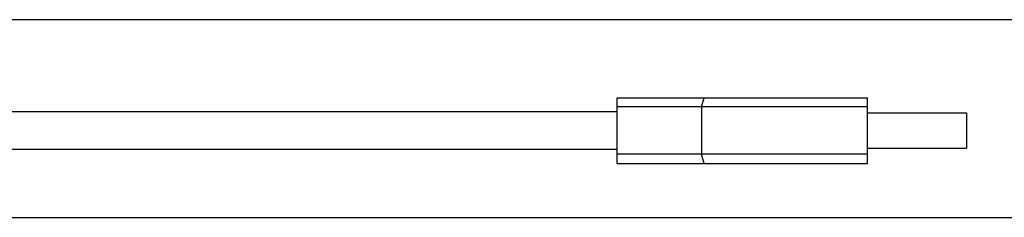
# Model space of a CAD drawing. Header units: inches. Extents: x 0 to 34, y 0 to 22.
# Tile 14 of 41: x 17.6 to 22.5, y 3.9 to 4.9. Entities that reach past the tile are written whole.
import ezdxf

# ---------------------------------------------------------------- set-up
doc = ezdxf.new("R2010")
doc.units = ezdxf.units.IN
doc.header["$LTSCALE"] = 1.87
doc.header["$MEASUREMENT"] = 0
doc.layers.get('0').update_dxf_attribs({"linetype": 'CONTINUOUS'})
doc.layers.add('DIMENSIONS', color=7, linetype='CONTINUOUS')
doc.styles.get("Standard").update_dxf_attribs({"font": 'txt', "width": 0.8})
doc.dimstyles.new('DIMSTYLE_1', dxfattribs={"dimtxt": 0.125, "dimasz": 0.18, "dimexe": 0.125, "dimexo": 0.0625, "dimgap": 0.0625, "dimtad": 0, "dimtih": 1, "dimtoh": 1, "dimdec": 3, "dimzin": 4, "dimdsep": 46, "dimtxsty": 'STANDARD', "dimblk": '_FILLED', "dimblk1": '_FILLED', "dimblk2": '_FILLED', "dimcen": 0.09, "dimadec": 0, "dimazin": 0, "dimtp": 0.001, "dimtm": 0.001, "dimtfac": 1, "dimtdec": 3, "dimtofl": 0, "dimtmove": 0, "dimatfit": 3, "dimldrblk": '_FILLED', "dimfxl": 1, "dimtolj": 1, "dimtzin": 4, "dimarcsym": 0})

# ---------------------------------------------------------------- blocks, each defined once
blk = doc.blocks.new('_FILLED')
at = {"color": 0, "linetype": 'BYBLOCK'}
blk.add_solid([(0, 0), (-1, 0.174), (-1, -0.174)], dxfattribs=at)
blk = doc.blocks.new('*D8')
at = {"layer": 'DIMENSIONS', "color": 2, "linetype": 'CONTINUOUS'}
for p, q in [((16.9661, 4.8547), (23.1676, 4.8547)), ((23.0426, 4.8547), (23.0426, 4.5862)), ((23.0426, 3.8747), (23.0426, 4.1487)), ((16.6511, 3.8747), (23.1676, 3.8747))]:
    blk.add_line(p, q, dxfattribs=at)
at = {"layer": 'DIMENSIONS', "color": 2, "linetype": 'CONTINUOUS', "xscale": 0.18, "yscale": 0.18, "zscale": 0.18}
for p, rotation in [((23.0426, 4.8547), 90), ((23.0426, 3.8747), 270)]:
    blk.add_blockref('_FILLED', p, dxfattribs=dict(at, rotation=rotation))
at = {"layer": 'DIMENSIONS', "color": 2, "linetype": 'CONTINUOUS', "insert": (23.0426, 4.5237), "char_height": 0.125, "width": 0.9, "attachment_point": 2, "line_spacing_factor": 0.9}
blk.add_mtext('(.980{\\Ftxt.shx;\\W2.400000;\\H0.125000; })\\P[24.89]', dxfattribs=at)

msp = doc.modelspace()

# ---------------------------------------------------------------- linework, layer by layer
at = {"color": 7, "linetype": 'CONTINUOUS'}
for p, q in [((20.5656, 4.4672), (21.8026, 4.4672)), ((20.5656, 4.1422), (20.5656, 4.4672)), ((20.9826, 4.4222), (20.9949, 4.4672)), ((21.8026, 4.1422), (21.8026, 4.4672)), ((20.5656, 4.3984), (17.4886, 4.3984)), ((21.8026, 4.4222), (20.5656, 4.4222)), ((20.9826, 4.4222), (20.9826, 4.1872)), ((21.8026, 4.3922), (22.2926, 4.3922)), ((22.2926, 4.3922), (22.2926, 4.2172)), ((20.5656, 4.2109), (17.4886, 4.2109)), ((21.8026, 4.1872), (20.5656, 4.1872)), ((20.9949, 4.1422), (20.9826, 4.1872)), ((21.8026, 4.2172), (22.2926, 4.2172)), ((20.5656, 4.1422), (21.8026, 4.1422))]:
    msp.add_line(p, q, dxfattribs=at)

# ---------------------------------------------------------------- dimensions: what is measured, and where the dimension line sits
at = {"layer": 'DIMENSIONS', "color": 2, "linetype": 'CONTINUOUS'}
dim = msp.add_linear_dim(base=(23.0426, 3.8747), p1=(16.9036, 4.8547), p2=(16.5886, 3.8747), angle=270, text='(<>)', dimstyle='DIMSTYLE_1', dxfattribs=at)
dim.commit()
dim.dimension.update_dxf_attribs({"geometry": '*D8', "text_midpoint": (23.0426, 4.3674), "dimtype": 160})

doc.saveas('drawing.dxf')
